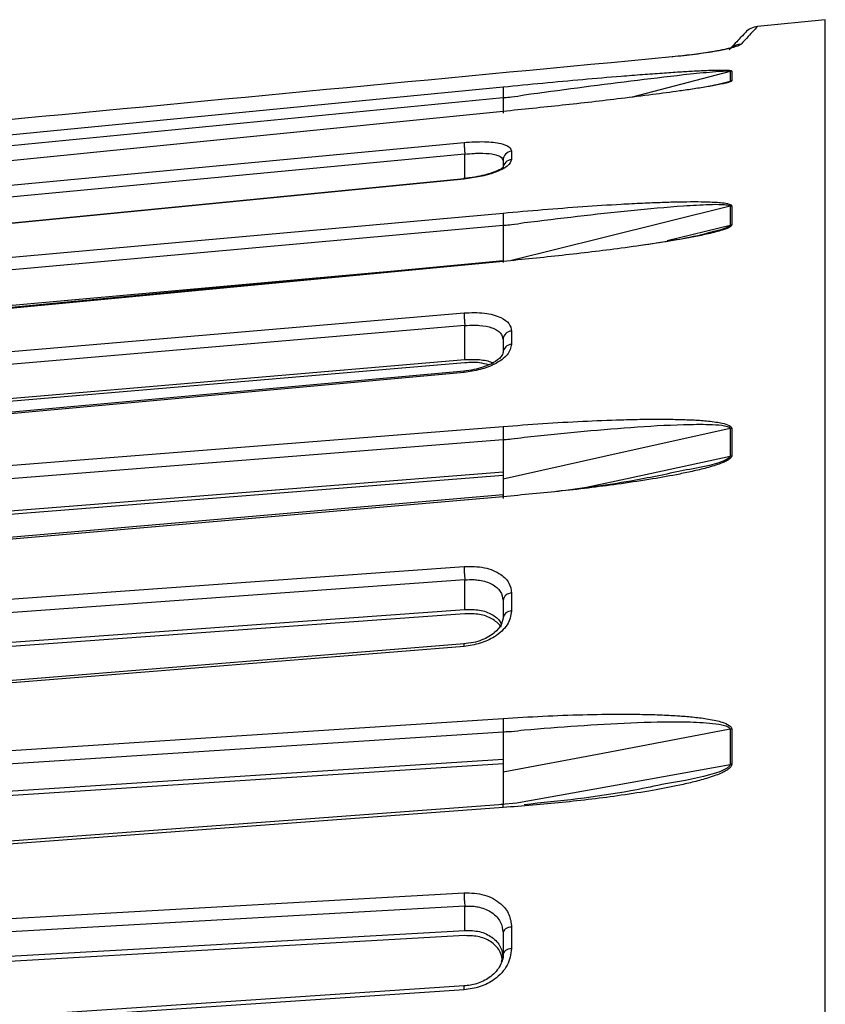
# Model space of a CAD drawing. Header units: millimetres. Extents: x -98 to 75, y -122 to 122.
# Tile 12 of 16: x -44 to -2, y 70 to 122. Entities that reach past the tile are written whole.
import ezdxf

# ---------------------------------------------------------------- set-up
doc = ezdxf.new("R2010")
doc.units = ezdxf.units.MM

msp = doc.modelspace()

# ---------------------------------------------------------------- linework, layer by layer
at = {"color": 7, "linetype": 'Continuous', "lineweight": 25}
for p, q in [((-1.6, 121.889), (-5.162, 121.531)), ((-1.6, 9.5), (-1.6, 121.889)), ((-6.59, 119.181), (-11.729, 117.826)), ((-6.59, 119.181), (-6.59, 118.673)), ((-7.573, 118.416), (-6.59, 118.673)), ((-18.5, 117.785), (-69.741, 112.79)), ((-18.05, 114.988), (-18.05, 114.559)), ((-6.59, 112.11), (-6.59, 111.111)), ((-18.5, 111.097), (-69.741, 106.477)), ((-9.896, 110.304), (-6.59, 111.111)), ((-69.458, 104.639), (-22.467, 108.874)), ((-18.05, 105.562), (-18.05, 104.865)), ((-69.458, 99.9), (-20.5, 104.065)), ((-20.5, 103.898), (-69.458, 99.742)), ((-6.59, 100.45), (-6.59, 99)), ((-18.5, 99.861), (-69.741, 95.805)), ((-69.458, 94.152), (-18.5, 98.184)), ((-18.5, 97.986), (-69.458, 93.964)), ((-18.05, 91.814), (-18.05, 90.879)), ((-69.458, 87.419), (-20.5, 90.962)), ((-20.5, 90.736), (-69.458, 87.203)), ((-18.5, 90.503), (-18.635, 90.033)), ((-18.5, 84.536), (-69.741, 81.21)), ((-6.59, 84.677), (-6.59, 82.836)), ((-69.458, 79.811), (-18.5, 83.116)), ((-18.5, 82.863), (-69.458, 79.569)), ((-18.5, 82.856), (-18.5, 82.635)), ((-17.78, 80.808), (-18.607, 80.729)), ((-69.458, 71.359), (-20.5, 74.135)), ((-20.5, 73.858), (-69.458, 71.094)), ((-18.05, 74.308), (-18.05, 73.171)), ((-18.5, 72.868), (-18.596, 72.467))]:
    msp.add_line(p, q, dxfattribs=at)
at = {"color": 7, "linetype": 'Continuous', "lineweight": 25, "flags": 128}
for points in [[(-9.623, 119.937), (-9.617, 119.947), (-9.61, 119.941), (-9.607, 119.933)], [(-6.51, 119.195), (-6.51, 119.134), (-6.51, 119.073), (-6.51, 119.011), (-6.51, 118.948), (-6.51, 118.884), (-6.51, 118.819), (-6.51, 118.753), (-6.51, 118.687)], [(-69.787, 113.369), (-41.345, 116.142), (-18.5, 118.369)], [(-18.5, 117.079), (-47.499, 114.177), (-69.787, 111.946)], [(-69.787, 110.812), (-42.47, 113.388), (-20.548, 115.455)], [(-20.5, 114.838), (-48.075, 112.238), (-69.741, 110.194)], [(-20.5, 113.568), (-20.5, 113.988), (-20.5, 114.838)], [(-20.548, 113.534), (-48.379, 110.802), (-69.787, 108.701)], [(-20.542, 113.551), (-44.24, 111.225), (-69.782, 108.718)], [(-6.59, 112.11), (-13.26, 110.451), (-18.058, 109.258)], [(-6.51, 112.124), (-6.51, 112.001), (-6.51, 111.878), (-6.51, 111.755), (-6.51, 111.63), (-6.51, 111.505), (-6.51, 111.379), (-6.51, 111.252), (-6.51, 111.124)], [(-69.787, 107.126), (-41.345, 109.691), (-18.5, 111.75)], [(-18.5, 109.213), (-47.499, 106.451), (-69.787, 104.328)], [(-18.5, 109.252), (-43.177, 106.902), (-69.781, 104.369)], [(-69.787, 102.329), (-42.47, 104.653), (-20.548, 106.518)], [(-20.5, 105.845), (-48.075, 103.498), (-69.741, 101.655)], [(-20.5, 104.065), (-20.5, 105.061), (-20.5, 105.845)], [(-20.548, 103.397), (-48.379, 100.855), (-69.787, 98.9)], [(-20.54, 103.464), (-44.237, 101.3), (-69.78, 98.967)], [(-69.787, 96.498), (-41.345, 98.749), (-18.5, 100.556)], [(-6.59, 100.45), (-13.26, 98.959), (-18.5, 97.787)], [(-6.51, 100.462), (-6.51, 100.283), (-6.51, 100.103), (-6.51, 99.923), (-6.51, 99.742), (-6.51, 99.561), (-6.51, 99.378), (-6.51, 99.195), (-6.51, 99.012)], [(-14.122, 97.368), (-11.83, 97.865), (-6.59, 99)], [(-18.5, 96.876), (-47.499, 94.367), (-69.787, 92.438)], [(-18.5, 96.971), (-43.175, 94.837), (-69.778, 92.536)], [(-69.787, 89.657), (-42.47, 91.634), (-20.548, 93.221)], [(-20.5, 92.518), (-48.075, 90.522), (-69.741, 88.953)], [(-20.5, 90.962), (-20.5, 91.833), (-20.5, 92.518)], [(-20.548, 89.028), (-48.379, 86.78), (-69.787, 85.05)], [(-20.536, 89.157), (-44.234, 87.243), (-69.776, 85.18)], [(-69.787, 81.919), (-41.345, 83.764), (-18.5, 85.245)], [(-6.51, 84.687), (-6.51, 84.459), (-6.51, 84.23), (-6.51, 84.001), (-6.51, 83.771), (-6.51, 83.541), (-6.51, 83.31), (-6.51, 83.078), (-6.51, 82.846)], [(-6.59, 84.677), (-13.26, 83.415), (-18.5, 82.423)], [(-17.882, 80.798), (-11.83, 81.89), (-6.59, 82.836)], [(-18.5, 80.573), (-47.499, 78.42), (-69.787, 76.764)], [(-18.5, 80.737), (-43.171, 78.906), (-69.774, 76.931)], [(-69.787, 73.315), (-42.47, 74.864), (-20.548, 76.107)], [(-20.5, 75.403), (-48.075, 73.839), (-69.741, 72.61)], [(-20.5, 74.135), (-20.5, 74.845), (-20.5, 75.403)], [(-18.05, 74.308), (-18.14, 74.297), (-18.225, 74.276), (-18.303, 74.246), (-18.371, 74.208), (-18.426, 74.162), (-18.467, 74.112), (-18.492, 74.057), (-18.5, 74.001)], [(-18.05, 73.171), (-18.14, 73.161), (-18.225, 73.14), (-18.303, 73.11), (-18.371, 73.073), (-18.426, 73.028), (-18.467, 72.978), (-18.492, 72.924), (-18.5, 72.868)], [(-20.548, 71.014), (-48.379, 69.151), (-69.787, 67.718)], [(-20.532, 71.217), (-44.23, 69.632), (-69.772, 67.923)]]:
    msp.add_lwpolyline(points, dxfattribs=at)
at = {"color": 7, "linetype": 'Continuous', "lineweight": 25}
for centre, radius, start, end in [((-5.062, 120.536), 1, 95.7432, 137), ((-5.93, 119.638), 0.978, 94.8237, 126.9975), ((-6.461, 118.689), 0.508, 95.6376, 104.7375), ((-18.013, 114.502), 0.487, 94.3329, 178.8617), ((-18.014, 114.074), 0.486, 94.2481, 176.7232), ((-6.461, 111.589), 0.537, 95.2989, 103.8906), ((-18.036, 105.097), 0.465, 91.7807, 176.5154), ((-18.037, 104.402), 0.464, 91.5918, 176.3251), ((-6.461, 99.869), 0.595, 94.7419, 102.4834), ((-18.065, 91.375), 0.439, 88.085, 172.2624), ((-18.067, 90.441), 0.438, 87.838, 171.9312), ((-6.462, 83.99), 0.698, 93.9912, 100.5609)]:
    msp.add_arc(centre, radius, start, end, dxfattribs=at)
for points, knots in [([(-5.162, 121.531), (-5.198, 121.493), (-5.27, 121.415), (-5.764, 120.88), (-6.012, 120.612)], [0, 0, 0, 0, 0.498729, 1, 1, 1, 1]), ([(-5.793, 121.218), (-5.838, 121.17), (-5.919, 121.084), (-6.422, 120.544), (-6.644, 120.306)], [0, 0, 0, 0, 0.559028, 1, 1, 1, 1]), ([(-6.012, 120.612), (-6.049, 120.585), (-6.121, 120.53), (-6.397, 120.434), (-6.787, 120.335), (-7.442, 120.206), (-8.414, 120.061), (-9.22, 119.979), (-9.623, 119.937)], [0, 0, 0, 0, 0.127444, 0.250796, 0.373953, 0.501526, 0.750935, 1, 1, 1, 1]), ([(-6.511, 120.424), (-6.509, 120.424), (-6.503, 120.424), (-6.721, 120.363), (-6.979, 120.307), (-7.417, 120.219), (-8.113, 120.102), (-8.758, 120.031), (-9.087, 119.995)], [0, 0, 0, 0, 0.1732305, 0.3137586, 0.4217485, 0.5018994, 0.745843, 1, 1, 1, 1]), ([(-9.623, 119.937), (-21.001, 118.861), (-41.056, 116.962), (-61.11, 115.054), (-69.787, 114.229)], [0, 0, 0, 0, 0.567339, 1, 1, 1, 1]), ([(-18.5, 118.369), (-17.806, 118.436), (-16.414, 118.571), (-14.347, 118.758), (-12.6, 118.907), (-11.212, 119.016), (-10.189, 119.092), (-9.288, 119.153), (-8.478, 119.201), (-7.843, 119.232), (-7.355, 119.248), (-6.978, 119.252), (-6.695, 119.247), (-6.532, 119.222), (-6.517, 119.204), (-6.51, 119.195)], [0, 0, 0, 0, 0.167566, 0.336422, 0.499725, 0.590815, 0.673973, 0.749281, 0.811617, 0.874194, 0.908303, 0.936935, 0.974643, 0.98828, 1, 1, 1, 1]), ([(-17.396, 117.948), (-15.528, 118.198), (-12.731, 118.573), (-9.489, 118.961), (-7.898, 119.127), (-7.136, 119.19), (-6.787, 119.206), (-6.649, 119.202), (-6.598, 119.193), (-6.593, 119.185), (-6.59, 119.181)], [0, 0, 0, 0, 0.506374, 0.758088, 0.883, 0.944303, 0.973771, 0.987488, 0.993875, 1, 1, 1, 1]), ([(-6.636, 118.615), (-6.688, 118.599), (-6.802, 118.565), (-7.041, 118.511), (-7.355, 118.449), (-7.843, 118.363), (-8.478, 118.261), (-9.452, 118.119), (-10.727, 117.948), (-12.78, 117.693), (-15.397, 117.394), (-17.466, 117.184), (-18.5, 117.079)], [0, 0, 0, 0, 0.017354, 0.03882, 0.068169, 0.103188, 0.167386, 0.231338, 0.35018, 0.48735, 0.743625, 1, 1, 1, 1]), ([(-18.5, 118.369), (-18.5, 118.35), (-18.5, 118.313), (-18.5, 118.18), (-18.5, 118.037), (-18.5, 117.909), (-18.5, 117.835), (-18.5, 117.796)], [0, 0, 0, 0, 0.2440496, 0.4994426, 0.7153198, 0.8491754, 1, 1, 1, 1]), ([(-7.149, 118.511), (-7.319, 118.468), (-7.512, 118.42), (-7.724, 118.384), (-7.749, 118.38)], [0, 0, 0, 0, 0.884197, 1, 1, 1, 1]), ([(-6.59, 118.673), (-6.593, 118.667), (-6.598, 118.657), (-6.649, 118.632), (-6.813, 118.577), (-7.006, 118.539), (-7.149, 118.511)], [0, 0, 0, 0, 0.093604, 0.191209, 0.400839, 1, 1, 1, 1]), ([(-6.51, 118.687), (-6.517, 118.676), (-6.532, 118.652), (-6.6, 118.628), (-6.636, 118.615)], [0, 0, 0, 0, 0.462138, 1, 1, 1, 1]), ([(-6.51, 118.687), (-6.525, 118.685), (-6.552, 118.682), (-6.578, 118.675), (-6.59, 118.673)], [0, 0, 0, 0, 0.5599677, 1, 1, 1, 1]), ([(-18.5, 117.796), (-18.488, 117.798), (-18.464, 117.801), (-18.441, 117.804), (-18.429, 117.806)], [0, 0, 0, 0, 0.499999, 1, 1, 1, 1]), ([(-18.5, 117.796), (-18.5, 117.596), (-18.5, 117.315), (-18.5, 117.066), (-18.5, 116.993)], [0, 0, 0, 0, 0.7109404, 1, 1, 1, 1]), ([(-18.429, 117.806), (-18.306, 117.814), (-17.958, 117.839), (-17.617, 117.905), (-17.396, 117.948)], [0, 0, 0, 0, 0.354009, 1, 1, 1, 1]), ([(-18.5, 117.079), (-18.5, 117.088), (-18.5, 117.1), (-18.5, 117.078), (-18.5, 117.073)], [0, 0, 0, 0, 0.785298, 1, 1, 1, 1]), ([(-20.548, 115.455), (-20.18, 115.477), (-19.447, 115.522), (-18.626, 115.417), (-18.137, 115.231), (-18.079, 115.069), (-18.05, 114.988)], [0, 0, 0, 0, 0.280377, 0.559712, 0.779882, 1, 1, 1, 1]), ([(-20.548, 115.455), (-20.547, 115.431), (-20.547, 115.395), (-20.541, 115.303), (-20.535, 115.219), (-20.527, 115.125), (-20.516, 114.996), (-20.506, 114.9), (-20.5, 114.838)], [0, 0, 0, 0, 0.239379, 0.368293, 0.499962, 0.631636, 0.760566, 1, 1, 1, 1]), ([(-20.5, 114.838), (-20.336, 114.854), (-20.074, 114.881), (-19.58, 114.895), (-19.155, 114.87), (-18.821, 114.794), (-18.569, 114.692), (-18.527, 114.583), (-18.5, 114.512)], [0, 0, 0, 0, 0.157699, 0.250775, 0.500212, 0.631323, 0.758454, 1, 1, 1, 1]), ([(-18.498, 114.16), (-18.498, 114.153), (-18.498, 114.136), (-18.721, 113.995), (-19.079, 113.855), (-19.478, 113.736), (-19.985, 113.626), (-20.369, 113.582), (-20.569, 113.558)], [0, 0, 0, 0, 0.150691, 0.378895, 0.513604, 0.662003, 0.824016, 1, 1, 1, 1]), ([(-18.05, 114.559), (-18.097, 114.442), (-18.192, 114.207), (-18.861, 113.881), (-19.683, 113.645), (-20.259, 113.571), (-20.548, 113.534)], [0, 0, 0, 0, 0.27982, 0.559169, 0.779392, 1, 1, 1, 1]), ([(-18.5, 114.512), (-18.5, 114.433), (-18.5, 114.293), (-18.5, 114.149), (-18.5, 114.085)], [0, 0, 0, 0, 0.56, 1, 1, 1, 1]), ([(-20.548, 113.534), (-20.548, 113.549), (-20.547, 113.57), (-20.543, 113.554), (-20.542, 113.549)], [0, 0, 0, 0, 0.709959, 1, 1, 1, 1]), ([(-18.5, 111.75), (-17.806, 111.811), (-16.414, 111.935), (-14.347, 112.091), (-12.6, 112.203), (-11.212, 112.275), (-10.189, 112.317), (-9.288, 112.341), (-8.478, 112.351), (-7.843, 112.343), (-7.355, 112.322), (-6.978, 112.291), (-6.695, 112.248), (-6.532, 112.181), (-6.517, 112.142), (-6.51, 112.124)], [0, 0, 0, 0, 0.167566, 0.336422, 0.499725, 0.590815, 0.673973, 0.749281, 0.811617, 0.874194, 0.908303, 0.936935, 0.974643, 0.98828, 1, 1, 1, 1]), ([(-17.396, 111.248), (-15.528, 111.474), (-12.731, 111.811), (-9.489, 112.105), (-7.898, 112.201), (-7.136, 112.212), (-6.787, 112.191), (-6.649, 112.162), (-6.598, 112.136), (-6.593, 112.119), (-6.59, 112.11)], [0, 0, 0, 0, 0.506374, 0.758088, 0.883, 0.944303, 0.973771, 0.987488, 0.993875, 1, 1, 1, 1]), ([(-18.5, 111.75), (-18.5, 111.72), (-18.5, 111.658), (-18.5, 111.5), (-18.5, 111.346), (-18.5, 111.215), (-18.5, 111.145), (-18.5, 111.107)], [0, 0, 0, 0, 0.24405, 0.499443, 0.71532, 0.849175, 1, 1, 1, 1]), ([(-18.5, 111.107), (-18.488, 111.109), (-18.464, 111.112), (-18.441, 111.115), (-18.429, 111.116)], [0, 0, 0, 0, 0.499999, 1, 1, 1, 1]), ([(-18.5, 111.107), (-18.5, 110.917), (-18.5, 110.536), (-18.5, 109.946), (-18.5, 109.531), (-18.5, 109.276), (-18.5, 109.19), (-18.5, 109.148)], [0, 0, 0, 0, 0.250365, 0.49979, 0.749195, 0.874833, 1, 1, 1, 1]), ([(-18.429, 111.116), (-18.306, 111.124), (-17.958, 111.146), (-17.617, 111.208), (-17.396, 111.248)], [0, 0, 0, 0, 0.354009, 1, 1, 1, 1]), ([(-6.59, 111.111), (-6.593, 111.101), (-6.598, 111.082), (-6.649, 111.041), (-6.932, 110.902), (-7.279, 110.821), (-7.576, 110.752)], [0, 0, 0, 0, 0.057244, 0.116936, 0.245137, 1, 1, 1, 1]), ([(-6.51, 111.124), (-6.517, 111.104), (-6.532, 111.06), (-6.642, 110.991), (-6.804, 110.92), (-7.04, 110.84), (-7.228, 110.788), (-7.336, 110.759)], [0, 0, 0, 0, 0.12763, 0.276174, 0.460437, 0.688371, 1, 1, 1, 1]), ([(-6.51, 111.124), (-6.525, 111.122), (-6.552, 111.119), (-6.578, 111.113), (-6.59, 111.111)], [0, 0, 0, 0, 0.559968, 1, 1, 1, 1]), ([(-7.336, 110.759), (-7.468, 110.726), (-7.842, 110.633), (-8.478, 110.503), (-9.452, 110.326), (-10.727, 110.123), (-12.78, 109.835), (-15.397, 109.518), (-17.466, 109.314), (-18.5, 109.213)], [0, 0, 0, 0, 0.037581, 0.106476, 0.175107, 0.302642, 0.449846, 0.72487, 1, 1, 1, 1]), ([(-7.576, 110.752), (-7.609, 110.743), (-8.721, 110.415), (-9.942, 110.241), (-11.127, 110.072)], [0, 0, 0, 0, 0.0297658, 1, 1, 1, 1]), ([(-18.5, 109.213), (-18.5, 109.232), (-18.5, 109.261), (-18.5, 109.261), (-18.5, 109.252), (-18.5, 109.252)], [0, 0, 0, 0, 0.647017, 0.990895, 1, 1, 1, 1]), ([(-20.548, 106.518), (-20.18, 106.529), (-19.447, 106.55), (-18.626, 106.312), (-18.137, 105.968), (-18.079, 105.697), (-18.05, 105.562)], [0, 0, 0, 0, 0.280377, 0.559712, 0.779882, 1, 1, 1, 1]), ([(-20.548, 106.518), (-20.547, 106.483), (-20.547, 106.429), (-20.541, 106.32), (-20.535, 106.226), (-20.527, 106.125), (-20.516, 105.994), (-20.506, 105.903), (-20.5, 105.845)], [0, 0, 0, 0, 0.2393789, 0.3682928, 0.4999618, 0.6316365, 0.7605665, 1, 1, 1, 1]), ([(-20.5, 105.845), (-20.336, 105.857), (-20.074, 105.878), (-19.58, 105.856), (-19.155, 105.774), (-18.821, 105.618), (-18.569, 105.426), (-18.527, 105.244), (-18.5, 105.125)], [0, 0, 0, 0, 0.157699, 0.250775, 0.500212, 0.631323, 0.758454, 1, 1, 1, 1]), ([(-18.05, 104.865), (-18.097, 104.68), (-18.192, 104.31), (-18.861, 103.838), (-19.683, 103.517), (-20.259, 103.438), (-20.548, 103.397)], [0, 0, 0, 0, 0.27982, 0.559169, 0.779392, 1, 1, 1, 1]), ([(-18.5, 105.125), (-18.5, 104.997), (-18.5, 104.767), (-18.5, 104.534), (-18.5, 104.432)], [0, 0, 0, 0, 0.56, 1, 1, 1, 1]), ([(-18.493, 104.507), (-18.502, 104.433), (-18.523, 104.274), (-18.807, 104.013), (-19.183, 103.805), (-19.568, 103.653), (-20.038, 103.527), (-20.385, 103.486), (-20.565, 103.465)], [0, 0, 0, 0, 0.195314, 0.424797, 0.554004, 0.692937, 0.841467, 1, 1, 1, 1]), ([(-20.5, 104.065), (-20.24, 104.073), (-19.722, 104.09), (-19.221, 103.988), (-19.035, 103.893), (-19.01, 103.88)], [0, 0, 0, 0, 0.464483, 0.927293, 1, 1, 1, 1]), ([(-19.25, 103.787), (-19.406, 103.831), (-19.77, 103.933), (-20.235, 103.911), (-20.5, 103.898)], [0, 0, 0, 0, 0.428244, 1, 1, 1, 1]), ([(-20.548, 103.397), (-20.547, 103.423), (-20.547, 103.462), (-20.543, 103.471), (-20.54, 103.464), (-20.54, 103.462)], [0, 0, 0, 0, 0.590258, 0.908104, 1, 1, 1, 1]), ([(-18.5, 100.556), (-17.806, 100.61), (-16.414, 100.717), (-14.347, 100.836), (-12.6, 100.907), (-11.212, 100.937), (-10.189, 100.943), (-9.288, 100.931), (-8.478, 100.902), (-7.843, 100.856), (-7.355, 100.798), (-6.978, 100.732), (-6.695, 100.654), (-6.532, 100.547), (-6.517, 100.489), (-6.51, 100.462)], [0, 0, 0, 0, 0.167566, 0.336422, 0.499725, 0.590815, 0.673973, 0.749281, 0.811617, 0.874194, 0.908303, 0.936935, 0.974643, 0.98828, 1, 1, 1, 1]), ([(-18.5, 100.556), (-18.5, 100.515), (-18.5, 100.432), (-18.5, 100.255), (-18.5, 100.097), (-18.5, 99.969), (-18.5, 99.904), (-18.5, 99.87)], [0, 0, 0, 0, 0.2440496, 0.4994426, 0.7153198, 0.8491754, 1, 1, 1, 1]), ([(-17.396, 99.995), (-15.528, 100.186), (-12.731, 100.472), (-9.489, 100.659), (-7.898, 100.681), (-7.136, 100.64), (-6.787, 100.583), (-6.649, 100.53), (-6.598, 100.488), (-6.593, 100.462), (-6.59, 100.45)], [0, 0, 0, 0, 0.506374, 0.758088, 0.883, 0.944303, 0.973771, 0.987488, 0.993875, 1, 1, 1, 1]), ([(-18.5, 99.87), (-18.488, 99.871), (-18.464, 99.874), (-18.441, 99.876), (-18.429, 99.878)], [0, 0, 0, 0, 0.499999, 1, 1, 1, 1]), ([(-18.5, 99.87), (-18.5, 99.693), (-18.5, 99.34), (-18.5, 98.737), (-18.5, 98.276), (-18.5, 97.966), (-18.5, 97.847), (-18.5, 97.787)], [0, 0, 0, 0, 0.250365, 0.49979, 0.749195, 0.874833, 1, 1, 1, 1]), ([(-18.429, 99.878), (-18.306, 99.885), (-17.958, 99.904), (-17.617, 99.959), (-17.396, 99.995)], [0, 0, 0, 0, 0.354009, 1, 1, 1, 1]), ([(-6.59, 99), (-6.593, 98.986), (-6.598, 98.959), (-6.649, 98.903), (-6.96, 98.709), (-7.805, 98.469), (-8.59, 98.328), (-9.046, 98.247)], [0, 0, 0, 0, 0.025335, 0.051753, 0.108491, 0.482556, 1, 1, 1, 1]), ([(-6.51, 99.012), (-6.517, 98.983), (-6.532, 98.92), (-6.642, 98.827), (-6.803, 98.734), (-7.04, 98.631), (-7.355, 98.52), (-7.843, 98.376), (-8.23, 98.284), (-8.481, 98.224)], [0, 0, 0, 0, 0.062152, 0.134488, 0.22422, 0.335216, 0.486971, 0.668046, 1, 1, 1, 1]), ([(-6.51, 99.012), (-6.525, 99.01), (-6.552, 99.008), (-6.578, 99.002), (-6.59, 99)], [0, 0, 0, 0, 0.559968, 1, 1, 1, 1]), ([(-8.481, 98.224), (-8.732, 98.17), (-9.451, 98.015), (-10.727, 97.79), (-12.78, 97.48), (-15.397, 97.158), (-17.466, 96.97), (-18.5, 96.876)], [0, 0, 0, 0, 0.076809, 0.219542, 0.384288, 0.692084, 1, 1, 1, 1]), ([(-9.046, 98.247), (-9.961, 98.052), (-12.162, 97.585), (-14.393, 97.308), (-15.696, 97.146)], [0, 0, 0, 0, 0.416014, 1, 1, 1, 1]), ([(-18.5, 97.787), (-18.5, 97.535), (-18.5, 97.265), (-18.5, 96.989), (-18.5, 96.971)], [0, 0, 0, 0, 0.933364, 1, 1, 1, 1]), ([(-18.5, 96.969), (-18.5, 96.968), (-18.5, 96.968), (-18.5, 96.955), (-18.501, 96.929), (-18.5, 96.872), (-18.5, 96.809), (-18.5, 96.774)], [0, 0, 0, 0, 0.098885, 0.211728, 0.405768, 0.674141, 1, 1, 1, 1]), ([(-18.5, 96.876), (-18.5, 96.907), (-18.5, 96.955), (-18.5, 96.974), (-18.5, 96.97), (-18.5, 96.969)], [0, 0, 0, 0, 0.542247, 0.830441, 1, 1, 1, 1]), ([(-20.548, 93.221), (-20.18, 93.219), (-19.447, 93.216), (-18.626, 92.855), (-18.137, 92.366), (-18.079, 91.998), (-18.05, 91.814)], [0, 0, 0, 0, 0.280377, 0.559712, 0.779882, 1, 1, 1, 1]), ([(-20.548, 93.221), (-20.547, 93.176), (-20.547, 93.107), (-20.541, 92.985), (-20.535, 92.884), (-20.527, 92.781), (-20.516, 92.652), (-20.506, 92.571), (-20.5, 92.518)], [0, 0, 0, 0, 0.239379, 0.368293, 0.499962, 0.631636, 0.760566, 1, 1, 1, 1]), ([(-20.5, 92.518), (-20.336, 92.526), (-20.074, 92.54), (-19.58, 92.483), (-19.155, 92.348), (-18.821, 92.117), (-18.569, 91.844), (-18.527, 91.596), (-18.5, 91.435)], [0, 0, 0, 0, 0.157699, 0.250775, 0.500212, 0.631323, 0.758454, 1, 1, 1, 1]), ([(-18.5, 91.435), (-18.5, 91.261), (-18.5, 90.952), (-18.5, 90.64), (-18.5, 90.503)], [0, 0, 0, 0, 0.56, 1, 1, 1, 1]), ([(-18.05, 90.879), (-18.097, 90.633), (-18.192, 90.142), (-18.861, 89.543), (-19.683, 89.152), (-20.259, 89.069), (-20.548, 89.028)], [0, 0, 0, 0, 0.27982, 0.559169, 0.779392, 1, 1, 1, 1]), ([(-20.5, 90.962), (-20.239, 90.963), (-19.717, 90.966), (-19.153, 90.763), (-18.825, 90.526), (-18.64, 90.344), (-18.61, 90.21), (-18.599, 90.159)], [0, 0, 0, 0, 0.299899, 0.598718, 0.755307, 0.907629, 1, 1, 1, 1]), ([(-18.629, 90.027), (-18.634, 90.044), (-18.66, 90.145), (-18.829, 90.296), (-19.152, 90.537), (-19.719, 90.739), (-20.239, 90.737), (-20.5, 90.736)], [0, 0, 0, 0, 0.033876, 0.196209, 0.36309, 0.681399, 1, 1, 1, 1]), ([(-18.603, 90.158), (-18.699, 90.017), (-18.851, 89.794), (-19.236, 89.533), (-19.612, 89.352), (-20.062, 89.212), (-20.389, 89.175), (-20.558, 89.156)], [0, 0, 0, 0, 0.281857, 0.446232, 0.620764, 0.805215, 1, 1, 1, 1]), ([(-20.548, 89.028), (-20.547, 89.065), (-20.547, 89.122), (-20.542, 89.154), (-20.538, 89.155), (-20.536, 89.156)], [0, 0, 0, 0, 0.499328, 0.76821, 1, 1, 1, 1]), ([(-18.5, 85.245), (-17.806, 85.289), (-16.414, 85.376), (-14.347, 85.452), (-12.6, 85.479), (-11.212, 85.467), (-10.189, 85.437), (-9.288, 85.388), (-8.478, 85.321), (-7.843, 85.239), (-7.355, 85.147), (-6.978, 85.049), (-6.695, 84.939), (-6.532, 84.796), (-6.517, 84.722), (-6.51, 84.687)], [0, 0, 0, 0, 0.167566, 0.3364219, 0.4997246, 0.5908149, 0.6739727, 0.7492807, 0.8116173, 0.8741937, 0.9083026, 0.9369352, 0.9746426, 0.9882798, 1, 1, 1, 1]), ([(-18.5, 85.245), (-18.5, 85.196), (-18.5, 85.094), (-18.5, 84.905), (-18.5, 84.749), (-18.5, 84.63), (-18.5, 84.573), (-18.5, 84.543)], [0, 0, 0, 0, 0.24405, 0.499443, 0.71532, 0.849175, 1, 1, 1, 1]), ([(-17.396, 84.647), (-15.528, 84.796), (-12.731, 85.019), (-9.489, 85.092), (-7.898, 85.039), (-7.136, 84.948), (-6.787, 84.857), (-6.649, 84.782), (-6.598, 84.726), (-6.593, 84.693), (-6.59, 84.677)], [0, 0, 0, 0, 0.506374, 0.758088, 0.883, 0.944303, 0.973771, 0.987488, 0.993875, 1, 1, 1, 1]), ([(-18.5, 84.543), (-18.488, 84.544), (-18.464, 84.547), (-18.441, 84.549), (-18.429, 84.55)], [0, 0, 0, 0, 0.499999, 1, 1, 1, 1]), ([(-18.5, 84.543), (-18.5, 84.388), (-18.5, 84.077), (-18.5, 83.485), (-18.5, 82.997), (-18.5, 82.645), (-18.5, 82.497), (-18.5, 82.423)], [0, 0, 0, 0, 0.250365, 0.49979, 0.749195, 0.874833, 1, 1, 1, 1]), ([(-18.429, 84.55), (-18.306, 84.556), (-17.958, 84.572), (-17.617, 84.617), (-17.396, 84.647)], [0, 0, 0, 0, 0.354009, 1, 1, 1, 1]), ([(-6.51, 82.846), (-6.517, 82.81), (-6.532, 82.731), (-6.642, 82.618), (-6.803, 82.505), (-7.04, 82.383), (-7.355, 82.255), (-7.843, 82.091), (-8.478, 81.917), (-9.452, 81.695), (-10.727, 81.453), (-12.78, 81.136), (-15.397, 80.82), (-17.466, 80.655), (-18.5, 80.573)], [0, 0, 0, 0, 0.011715, 0.02535, 0.042264, 0.063186, 0.091791, 0.125922, 0.188493, 0.250824, 0.366653, 0.500345, 0.750124, 1, 1, 1, 1]), ([(-6.59, 82.836), (-6.593, 82.819), (-6.598, 82.784), (-6.649, 82.717), (-6.96, 82.487), (-8.186, 82.12), (-9.349, 81.919), (-10.182, 81.776)], [0, 0, 0, 0, 0.0177293, 0.0362167, 0.0759223, 0.337695, 1, 1, 1, 1]), ([(-6.51, 82.846), (-6.525, 82.845), (-6.552, 82.843), (-6.578, 82.838), (-6.59, 82.836)], [0, 0, 0, 0, 0.559968, 1, 1, 1, 1]), ([(-18.5, 82.423), (-18.5, 82.101), (-18.5, 81.543), (-18.5, 80.976), (-18.5, 80.737)], [0, 0, 0, 0, 0.57658, 1, 1, 1, 1]), ([(-10.182, 81.776), (-10.72, 81.662), (-13.105, 81.158), (-15.523, 80.914), (-17.396, 80.725)], [0, 0, 0, 0, 0.225599, 1, 1, 1, 1]), ([(-18.5, 80.573), (-18.5, 80.615), (-18.5, 80.68), (-18.5, 80.724), (-18.5, 80.737), (-18.5, 80.737), (-18.501, 80.73), (-18.501, 80.726)], [0, 0, 0, 0, 0.361046, 0.552935, 0.747269, 0.8402, 1, 1, 1, 1]), ([(-20.548, 76.107), (-20.18, 76.093), (-19.447, 76.066), (-18.626, 75.597), (-18.137, 74.983), (-18.079, 74.533), (-18.05, 74.308)], [0, 0, 0, 0, 0.280377, 0.559712, 0.779882, 1, 1, 1, 1]), ([(-20.548, 76.107), (-20.547, 76.054), (-20.547, 75.972), (-20.541, 75.843), (-20.535, 75.74), (-20.527, 75.639), (-20.516, 75.517), (-20.506, 75.448), (-20.5, 75.403)], [0, 0, 0, 0, 0.239379, 0.368293, 0.499962, 0.631636, 0.760566, 1, 1, 1, 1]), ([(-20.5, 75.403), (-20.336, 75.407), (-20.074, 75.414), (-19.58, 75.324), (-19.155, 75.141), (-18.821, 74.845), (-18.569, 74.501), (-18.527, 74.199), (-18.5, 74.001)], [0, 0, 0, 0, 0.157699, 0.250775, 0.500212, 0.631323, 0.758454, 1, 1, 1, 1]), ([(-20.5, 74.135), (-20.238, 74.129), (-19.716, 74.116), (-19.155, 73.848), (-18.821, 73.549), (-18.569, 73.201), (-18.527, 72.899), (-18.5, 72.7)], [0, 0, 0, 0, 0.250253, 0.499605, 0.630271, 0.757378, 1, 1, 1, 1]), ([(-18.555, 72.638), (-18.574, 72.761), (-18.609, 72.988), (-18.823, 73.27), (-19.155, 73.571), (-19.718, 73.838), (-20.239, 73.851), (-20.5, 73.858)], [0, 0, 0, 0, 0.165837, 0.305998, 0.450085, 0.724917, 1, 1, 1, 1]), ([(-18.5, 74.001), (-18.5, 73.79), (-18.5, 73.414), (-18.5, 73.035), (-18.5, 72.868)], [0, 0, 0, 0, 0.56, 1, 1, 1, 1]), ([(-18.05, 73.171), (-18.097, 72.875), (-18.192, 72.284), (-18.861, 71.582), (-19.683, 71.137), (-20.259, 71.055), (-20.548, 71.014)], [0, 0, 0, 0, 0.27982, 0.559169, 0.779392, 1, 1, 1, 1]), ([(-18.493, 72.921), (-18.492, 72.798), (-18.491, 72.668), (-18.549, 72.543), (-18.551, 72.537)], [0, 0, 0, 0, 0.951946, 1, 1, 1, 1]), ([(-18.551, 72.537), (-18.594, 72.427), (-18.678, 72.207), (-18.916, 71.91), (-19.294, 71.588), (-19.846, 71.307), (-20.326, 71.246), (-20.549, 71.217)], [0, 0, 0, 0, 0.161152, 0.322723, 0.476091, 0.755588, 1, 1, 1, 1]), ([(-20.548, 71.014), (-20.548, 71.061), (-20.547, 71.134), (-20.543, 71.173), (-20.541, 71.186)], [0, 0, 0, 0, 0.649989, 1, 1, 1, 1])]:
    msp.add_open_spline(points, degree=3, knots=knots, dxfattribs=at)

doc.saveas('drawing.dxf')
